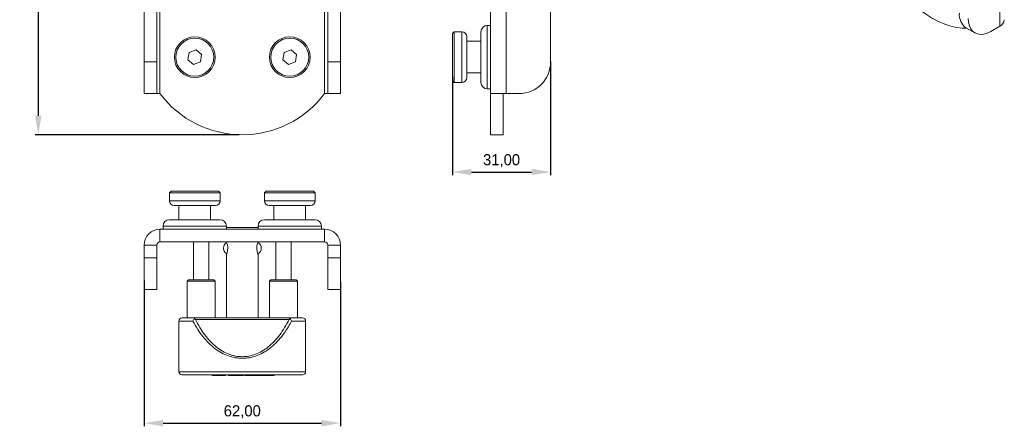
# Model space of a CAD drawing. Header units: millimetres. Extents: x 51 to 367, y 22 to 381.
# Tile 1 of 4: x 51 to 362, y 22 to 150. Entities that reach past the tile are written whole.
import ezdxf

# ---------------------------------------------------------------- set-up
doc = ezdxf.new("R2010")
doc.units = ezdxf.units.MM
doc.header["$PDSIZE"] = -1
doc.dimstyles.new('ISO-25', dxfattribs={"dimtxt": 2.5, "dimasz": 2.5, "dimexe": 1.25, "dimexo": 0.625, "dimtad": 1, "dimtxsty": 'Standard', "dimcen": 2.5, "dimadec": 0, "dimazin": 0, "dimtfac": 1, "dimtmove": 0, "dimatfit": 3, "dimfxl": 0, "dimarcsym": 0})

# ---------------------------------------------------------------- blocks, each defined once
blk = doc.blocks.new('*D3')
at = {"color": 0, "lineweight": -2}
for p, q in [((120.67, 359.78), (56.24, 359.78)), ((57.24, 353.78), (57.24, 119.78)), ((120.67, 113.78), (56.24, 113.78))]:
    blk.add_line(p, q, dxfattribs=at)
at = {"color": 0}
for points in [[(56.24, 353.78), (58.24, 353.78), (57.24, 359.78)], [(56.24, 119.78), (58.24, 119.78), (57.24, 113.78)]]:
    blk.add_solid(points, dxfattribs=at)
at = {"layer": 'Defpoints', "color": 0}
for p in [(121.67, 359.78), (57.24, 113.78), (121.67, 113.78)]:
    blk.add_point(p, dxfattribs=at)
at = {"color": 0, "insert": (53.67, 236.78), "char_height": 3.5, "attachment_point": 5, "rotation": 90}
blk.add_mtext('246,00', dxfattribs=at)
blk = doc.blocks.new('*D4')
at = {"color": 0, "lineweight": -2}
for p, q in [((90.67, 67.74), (90.67, 21.73)), ((152.67, 67.36), (152.67, 21.73)), ((96.67, 22.73), (146.67, 22.73))]:
    blk.add_line(p, q, dxfattribs=at)
at = {"color": 0}
for points in [[(96.67, 23.73), (96.67, 21.73), (90.67, 22.73)], [(146.67, 23.73), (146.67, 21.73), (152.67, 22.73)]]:
    blk.add_solid(points, dxfattribs=at)
at = {"layer": 'Defpoints', "color": 0}
for p in [(90.67, 68.74), (152.67, 68.36), (152.67, 22.73)]:
    blk.add_point(p, dxfattribs=at)
at = {"color": 0, "insert": (121.67, 26.29), "char_height": 3.5, "attachment_point": 5}
blk.add_mtext('62,00', dxfattribs=at)
blk = doc.blocks.new('*D5')
at = {"color": 0, "lineweight": -2}
for p, q in [((219.06, 136.88), (219.06, 101.02)), ((188.06, 132.03), (188.06, 101.02)), ((194.06, 102.02), (213.06, 102.02))]:
    blk.add_line(p, q, dxfattribs=at)
at = {"color": 0}
for points in [[(194.06, 103.02), (194.06, 101.02), (188.06, 102.02)], [(213.06, 103.02), (213.06, 101.02), (219.06, 102.02)]]:
    blk.add_solid(points, dxfattribs=at)
at = {"layer": 'Defpoints', "color": 0}
for p in [(219.06, 137.88), (188.06, 133.03), (219.06, 102.02)]:
    blk.add_point(p, dxfattribs=at)
at = {"color": 0, "insert": (203.56, 105.58), "char_height": 3.5, "attachment_point": 5}
blk.add_mtext('31,00', dxfattribs=at)

msp = doc.modelspace()

# ---------------------------------------------------------------- linework, layer by layer
at = {"color": 7, "linetype": 'Continuous', "lineweight": 15}
for p, q in [((95.671, 346.781), (95.671, 126.781)), ((147.671, 126.781), (147.671, 346.781)), ((200.059, 346.781), (200.059, 126.781)), ((205.059, 126.781), (205.059, 346.781)), ((90.671, 136.781), (90.671, 336.781)), ((94.671, 136.781), (94.671, 336.781)), ((148.671, 136.781), (148.671, 336.781)), ((152.671, 136.781), (152.671, 336.781)), ((219.059, 136.781), (219.059, 336.781)), ((360.878, 148.07), (360.878, 327.709)), ((188.559, 146.281), (188.059, 145.781)), ((191.059, 146.281), (188.559, 146.281)), ((188.559, 146.281), (188.559, 145.846)), ((191.059, 145.846), (191.059, 146.281)), ((197.059, 145.846), (197.059, 146.281)), ((200.059, 148.281), (199.059, 148.281)), ((199.059, 148.281), (199.059, 147.737)), ((199.059, 147.737), (199.059, 128.281)), ((350.222, 147.575), (353.05, 145.942)), ((360.878, 148.07), (358.05, 146.437)), ((188.059, 145.373), (188.059, 145.781)), ((188.059, 130.781), (188.059, 145.373)), ((188.559, 145.846), (188.559, 130.281)), ((191.059, 130.281), (191.059, 145.846)), ((192.559, 144.781), (192.559, 144.428)), ((192.559, 144.428), (192.559, 131.781)), ((197.059, 143.281), (192.559, 143.281)), ((197.059, 130.281), (197.059, 145.846)), ((107.063, 140.557), (104.896, 139.758)), ((108.838, 139.079), (107.063, 140.557)), ((137.063, 140.557), (134.896, 139.758)), ((138.838, 139.079), (137.063, 140.557)), ((104.896, 139.758), (104.504, 137.482)), ((104.504, 137.482), (106.279, 136.005)), ((108.446, 136.803), (108.838, 139.079)), ((134.896, 139.758), (134.504, 137.482)), ((134.504, 137.482), (136.279, 136.005)), ((138.446, 136.803), (138.838, 139.079)), ((90.671, 136.781), (94.671, 136.781)), ((90.671, 126.781), (90.671, 136.781)), ((94.671, 136.781), (94.671, 126.781)), ((106.279, 136.005), (108.446, 136.803)), ((136.279, 136.005), (138.446, 136.803)), ((148.671, 136.781), (152.671, 136.781)), ((148.671, 126.781), (148.671, 136.781)), ((152.671, 136.781), (152.671, 126.781)), ((188.059, 130.781), (188.559, 130.281)), ((192.559, 133.281), (197.059, 133.281)), ((188.559, 130.281), (191.059, 130.281)), ((199.059, 128.281), (200.059, 128.281)), ((94.671, 126.781), (90.671, 126.781)), ((94.671, 126.781), (95.671, 126.781)), ((147.671, 126.781), (148.671, 126.781)), ((152.671, 126.781), (148.671, 126.781)), ((205.059, 126.781), (200.059, 126.781)), ((200.059, 126.781), (200.059, 113.781)), ((204.059, 126.781), (204.059, 113.781)), ((205.059, 126.781), (209.059, 126.781)), ((200.059, 113.781), (204.059, 113.781)), ((99.171, 95.967), (98.671, 95.467)), ((98.671, 95.467), (98.671, 92.967)), ((114.671, 95.467), (98.671, 95.467)), ((99.171, 95.967), (114.171, 95.967)), ((114.671, 95.467), (114.171, 95.967)), ((114.671, 92.967), (114.671, 95.467)), ((129.171, 95.967), (128.671, 95.467)), ((128.671, 95.467), (128.671, 92.967)), ((144.671, 95.467), (128.671, 95.467)), ((129.171, 95.967), (144.171, 95.967)), ((144.671, 95.467), (144.171, 95.967)), ((144.671, 92.967), (144.671, 95.467)), ((98.671, 92.967), (114.671, 92.967)), ((113.171, 91.467), (100.171, 91.467)), ((101.671, 91.467), (101.671, 86.967)), ((111.671, 86.967), (111.671, 91.467)), ((128.671, 92.967), (144.671, 92.967)), ((143.171, 91.467), (130.171, 91.467)), ((131.671, 91.467), (131.671, 86.967)), ((141.671, 86.967), (141.671, 91.467)), ((95.671, 79.967), (95.671, 83.967)), ((147.671, 83.967), (95.671, 83.967)), ((96.671, 84.967), (96.671, 83.967)), ((116.671, 84.967), (96.671, 84.967)), ((98.671, 86.967), (114.671, 86.967)), ((116.671, 83.967), (116.671, 84.967)), ((126.671, 84.467), (116.671, 84.467)), ((126.671, 84.967), (126.671, 83.967)), ((146.671, 84.967), (126.671, 84.967)), ((128.671, 86.967), (144.671, 86.967)), ((146.671, 83.967), (146.671, 84.967)), ((147.671, 79.967), (147.671, 83.967)), ((94.671, 78.967), (90.671, 78.967)), ((90.671, 74.967), (90.671, 78.967)), ((94.671, 74.967), (94.671, 78.967)), ((147.671, 79.967), (95.671, 79.967)), ((106.271, 79.967), (106.271, 67.967)), ((111.071, 67.967), (111.071, 79.967)), ((116.671, 79.967), (116.671, 79.947)), ((126.671, 79.947), (126.671, 79.967)), ((132.271, 79.967), (132.271, 67.967)), ((137.071, 67.967), (137.071, 79.967)), ((148.671, 78.967), (152.671, 78.967)), ((148.671, 74.967), (148.671, 78.967)), ((152.671, 74.967), (152.671, 78.967)), ((90.671, 74.967), (94.671, 74.967)), ((90.671, 64.967), (90.671, 74.967)), ((94.671, 74.967), (94.671, 64.967)), ((116.671, 75.987), (116.671, 55.967)), ((126.671, 55.967), (126.671, 75.987)), ((148.671, 74.967), (152.671, 74.967)), ((148.671, 64.967), (148.671, 74.967)), ((152.671, 74.967), (152.671, 64.967)), ((104.671, 67.967), (104.271, 67.567)), ((104.271, 67.567), (104.271, 55.967)), ((108.671, 67.567), (104.271, 67.567)), ((104.671, 67.967), (112.671, 67.967)), ((113.071, 67.567), (108.671, 67.567)), ((113.071, 67.567), (112.671, 67.967)), ((113.071, 55.967), (113.071, 67.567)), ((130.671, 67.967), (130.271, 67.567)), ((130.271, 67.567), (130.271, 55.967)), ((139.071, 67.567), (130.271, 67.567)), ((130.671, 67.967), (138.671, 67.967)), ((139.071, 67.567), (138.671, 67.967)), ((139.071, 55.967), (139.071, 67.567)), ((94.671, 64.967), (90.671, 64.967)), ((152.671, 64.967), (148.671, 64.967)), ((101.671, 54.967), (101.671, 38.967)), ((106.108, 54.967), (101.671, 54.967)), ((106.886, 55.967), (136.455, 55.967)), ((106.886, 55.481), (136.455, 55.481)), ((141.671, 54.967), (137.234, 54.967)), ((141.671, 38.967), (141.671, 54.967)), ((101.671, 38.967), (141.671, 38.967)), ((102.671, 37.967), (140.671, 37.967)), ((103.171, 37.967), (140.171, 37.967)), ((112.132, 37.767), (112.132, 37.967)), ((112.468, 37.767), (112.468, 37.967)), ((113.38, 37.767), (113.38, 37.967)), ((114.6, 37.767), (114.6, 37.967)), ((115.605, 37.767), (115.605, 37.967)), ((115.994, 37.767), (115.994, 37.967)), ((116.177, 37.767), (116.177, 37.967)), ((116.28, 37.767), (116.28, 37.967)), ((116.28, 37.767), (116.41, 37.767)), ((116.41, 37.767), (116.41, 37.967)), ((117.253, 37.767), (117.253, 37.967)), ((117.935, 37.767), (117.935, 37.967)), ((119.618, 37.767), (119.618, 37.967)), ((121.368, 37.767), (121.368, 37.967)), ((122.043, 37.767), (122.043, 37.967)), ((122.444, 37.767), (122.444, 37.967)), ((122.444, 37.767), (124.463, 37.767)), ((124.463, 37.767), (124.463, 37.967)), ((125.764, 37.767), (125.764, 37.967)), ((126.675, 37.767), (126.675, 37.967)), ((126.988, 37.767), (126.988, 37.967)), ((127.318, 37.767), (127.318, 37.967)), ((127.704, 37.767), (127.704, 37.967)), ((127.704, 37.767), (129.317, 37.767)), ((129.317, 37.767), (129.317, 37.967)), ((129.317, 37.767), (129.38, 37.767)), ((129.38, 37.767), (129.38, 37.967)), ((129.38, 37.767), (131.007, 37.767)), ((131.007, 37.767), (131.007, 37.967)), ((131.39, 37.767), (131.39, 37.967)), ((131.709, 37.767), (131.709, 37.967)), ((131.709, 37.767), (131.709, 37.967)), ((131.709, 37.767), (131.709, 37.767))]:
    msp.add_line(p, q, dxfattribs=at)
at = {"color": 7, "linetype": 'Continuous', "lineweight": 15, "flags": 128}
for points in [[(321.28, 171.746), (322.506, 169.307), (323.854, 166.923), (325.315, 164.611), (326.877, 162.388), (328.53, 160.268), (330.263, 158.268), (332.062, 156.401), (333.915, 154.681), (335.809, 153.12), (337.73, 151.729), (339.665, 150.518), (341.6, 149.495), (343.521, 148.668), (345.415, 148.042), (347.268, 147.623), (349.067, 147.413), (350.527, 147.399)], [(350.979, 150.521), (351.066, 149.294), (351.325, 148.197), (351.749, 147.259), (352.329, 146.501), (353.05, 145.942), (353.893, 145.597), (354.839, 145.474), (355.865, 145.576), (356.943, 145.899), (358.05, 146.437)], [(116.679, 79.947), (116.673, 79.961), (116.73, 79.815), (116.843, 79.487), (116.978, 78.976), (117.074, 78.327), (117.088, 77.967)], [(126.663, 75.987), (126.668, 75.973), (126.612, 76.119), (126.499, 76.447), (126.363, 76.958), (126.268, 77.606), (126.253, 77.967), (126.297, 78.598), (126.406, 79.157), (126.541, 79.615), (126.645, 79.902), (126.663, 79.947)]]:
    msp.add_lwpolyline(points, dxfattribs=at)
at = {"color": 7, "linetype": 'Continuous', "lineweight": 15}
for centre, radius in [((106.671, 138.281), 6.45), ((106.671, 138.281), 6), ((136.671, 138.281), 6.45), ((136.671, 138.281), 6)]:
    msp.add_circle(centre, radius, dxfattribs=at)
for centre, radius, start, end in [((353.237, 151.697), 5.107, 174.87145, 233.81641), ((359.84, 150.361), 2.515, 294.37457, 354.30537), ((191.059, 144.781), 1.5, 0, 90), ((199.059, 146.281), 2, 90, 180), ((209.059, 136.781), 10, 270, 0), ((191.059, 131.781), 1.5, 270, 0), ((199.059, 130.281), 2, 180, 270), ((121.671, 146.281), 32.5, 216.8699, 323.1301), ((100.171, 92.967), 1.5, 180, 270), ((113.171, 92.967), 1.5, 270, 0), ((130.171, 92.967), 1.5, 180, 270), ((143.171, 92.967), 1.5, 270, 0), ((95.671, 78.967), 5, 90, 180), ((98.671, 84.967), 2, 90, 180), ((114.671, 84.967), 2, 0, 90), ((128.671, 84.967), 2, 90, 180), ((144.671, 84.967), 2, 0, 90), ((147.671, 78.967), 5, 0, 90), ((95.671, 78.967), 1, 90, 180), ((117.625, 77.928), 1.905, 158.28314, 243.23009), ((117.567, 78.096), 1.794, 116.43782, 162.58392), ((111.554, 78.079), 5.535, 337.79153, 358.83861), ((125.702, 77.972), 1.972, 296.49734, 63.39619), ((147.671, 78.967), 1, 0, 90), ((102.671, 54.967), 1, 90, 180), ((140.671, 54.967), 1, 0, 90), ((102.671, 38.967), 1, 180, 270), ((140.671, 38.967), 1, 270, 0)]:
    msp.add_arc(centre, radius, start, end, dxfattribs=at)
for points, knots in [([(106.886, 55.967), (106.282, 55.967), (105.046, 55.967), (103.734, 55.967), (102.839, 55.967), (102.727, 55.967), (102.671, 55.967)], [0, 0, 0, 0, 0.2373327, 0.4851994, 0.7406232, 1, 1, 1, 1]), ([(106.547, 55.663), (106.45, 55.558), (106.256, 55.349), (106.158, 55.094), (106.108, 54.967)], [0, 0, 0, 0, 0.49944678, 1, 1, 1, 1]), ([(121.671, 43.19), (120.935, 43.228), (119.439, 43.304), (117.224, 43.919), (115.05, 44.902), (113.219, 46.106), (111.687, 47.384), (110.41, 48.65), (109.004, 50.293), (107.505, 52.393), (106.589, 54.081), (106.108, 54.967)], [0, 0, 0, 0, 0.0999276, 0.2032044, 0.3139026, 0.4339961, 0.5173399, 0.6063284, 0.7012743, 0.8433419, 1, 1, 1, 1]), ([(106.886, 55.967), (106.823, 55.954), (106.697, 55.927), (106.597, 55.751), (106.547, 55.663)], [0, 0, 0, 0, 0.5008535, 1, 1, 1, 1]), ([(136.455, 55.481), (136.008, 54.611), (135.14, 52.925), (133.561, 50.592), (131.837, 48.537), (129.959, 46.802), (127.971, 45.423), (125.906, 44.433), (123.796, 43.836), (121.671, 43.639), (119.911, 43.803), (118.535, 44.122), (117.124, 44.583), (115.37, 45.423), (113.383, 46.802), (111.504, 48.537), (109.781, 50.592), (108.202, 52.925), (107.334, 54.611), (106.886, 55.481)], [0, 0, 0, 0, 0.0779781, 0.1510877, 0.2208182, 0.2852501, 0.3447229, 0.3999381, 0.4507495, 0.4999685, 0.5491754, 0.5742853, 0.6000617, 0.6552645, 0.7147498, 0.7791689, 0.8489122, 0.9220146, 1, 1, 1, 1]), ([(137.234, 54.967), (136.913, 54.365), (136.293, 53.199), (135.245, 51.565), (133.953, 49.807), (132.359, 48.012), (130.378, 46.274), (128.291, 44.902), (126.117, 43.919), (123.903, 43.304), (122.407, 43.228), (121.671, 43.19)], [0, 0, 0, 0, 0.106103, 0.2056567, 0.2987954, 0.4389216, 0.565988, 0.6860842, 0.7967881, 0.9000681, 1, 1, 1, 1]), ([(136.795, 55.663), (136.745, 55.751), (136.645, 55.927), (136.519, 55.954), (136.455, 55.967)], [0, 0, 0, 0, 0.4991473, 1, 1, 1, 1]), ([(140.671, 55.967), (140.614, 55.967), (140.503, 55.967), (139.608, 55.967), (138.295, 55.967), (137.06, 55.967), (136.455, 55.967)], [0, 0, 0, 0, 0.2593768, 0.5148006, 0.7626673, 1, 1, 1, 1]), ([(137.234, 54.967), (137.184, 55.094), (137.085, 55.349), (136.891, 55.558), (136.795, 55.663)], [0, 0, 0, 0, 0.50055322, 1, 1, 1, 1]), ([(112.132, 37.767), (112.15, 37.767), (112.182, 37.767), (112.38, 37.767), (112.468, 37.767)], [0, 0, 0, 0, 0.5573292, 1, 1, 1, 1]), ([(112.468, 37.767), (112.605, 37.767), (112.845, 37.767), (113.219, 37.767), (113.38, 37.767)], [0, 0, 0, 0, 0.5684603, 1, 1, 1, 1]), ([(113.38, 37.767), (113.597, 37.767), (113.981, 37.767), (114.413, 37.767), (114.6, 37.767)], [0, 0, 0, 0, 0.5646627, 1, 1, 1, 1]), ([(114.6, 37.767), (114.786, 37.767), (115.132, 37.767), (115.455, 37.767), (115.605, 37.767)], [0, 0, 0, 0, 0.5351463, 1, 1, 1, 1]), ([(115.605, 37.767), (115.695, 37.767), (115.807, 37.767), (115.939, 37.767), (115.978, 37.767), (115.994, 37.767)], [0, 0, 0, 0, 0.7102737, 0.8839172, 1, 1, 1, 1]), ([(115.994, 37.767), (116.033, 37.767), (116.103, 37.767), (116.154, 37.767), (116.177, 37.767)], [0, 0, 0, 0, 0.5474425, 1, 1, 1, 1]), ([(116.177, 37.767), (116.191, 37.767), (116.222, 37.767), (116.26, 37.767), (116.272, 37.767), (116.28, 37.767)], [0, 0, 0, 0, 0.23452675, 0.50015603, 1, 1, 1, 1]), ([(117.253, 37.767), (117.285, 37.767), (117.342, 37.767), (117.757, 37.767), (117.935, 37.767)], [0, 0, 0, 0, 0.5712296, 1, 1, 1, 1]), ([(117.935, 37.767), (118.065, 37.767), (118.319, 37.767), (118.889, 37.767), (119.34, 37.767), (119.618, 37.767)], [0, 0, 0, 0, 0.2876403, 0.5603392, 1, 1, 1, 1]), ([(119.618, 37.767), (119.81, 37.767), (120.179, 37.767), (120.812, 37.767), (121.157, 37.767), (121.368, 37.767)], [0, 0, 0, 0, 0.295305, 0.569764, 1, 1, 1, 1]), ([(121.368, 37.767), (121.585, 37.767), (121.983, 37.767), (122.024, 37.767), (122.043, 37.767)], [0, 0, 0, 0, 0.5438227, 1, 1, 1, 1]), ([(124.463, 37.767), (124.736, 37.767), (125.184, 37.767), (125.601, 37.767), (125.764, 37.767)], [0, 0, 0, 0, 0.6081855, 1, 1, 1, 1]), ([(125.764, 37.767), (125.974, 37.767), (126.35, 37.767), (126.576, 37.767), (126.675, 37.767)], [0, 0, 0, 0, 0.5573706, 1, 1, 1, 1]), ([(126.675, 37.767), (126.776, 37.767), (126.96, 37.767), (126.979, 37.767), (126.988, 37.767)], [0, 0, 0, 0, 0.5445896, 1, 1, 1, 1]), ([(126.988, 37.767), (127.049, 37.767), (127.177, 37.767), (127.27, 37.767), (127.318, 37.767)], [0, 0, 0, 0, 0.4794328, 1, 1, 1, 1]), ([(127.318, 37.767), (127.387, 37.767), (127.541, 37.767), (127.646, 37.767), (127.704, 37.767)], [0, 0, 0, 0, 0.4504826, 1, 1, 1, 1]), ([(131.007, 37.767), (131.076, 37.767), (131.176, 37.767), (131.338, 37.767), (131.39, 37.767)], [0, 0, 0, 0, 0.68405241, 1, 1, 1, 1]), ([(131.39, 37.767), (131.439, 37.767), (131.535, 37.767), (131.653, 37.767), (131.709, 37.767)], [0, 0, 0, 0, 0.5238397, 1, 1, 1, 1])]:
    msp.add_open_spline(points, degree=3, knots=knots, dxfattribs=at)
for points in [[(106.547, 55.663), (106.886, 55.481)], [(136.455, 55.481), (136.795, 55.663)]]:
    msp.add_open_spline(points, degree=1, dxfattribs=at)

# ---------------------------------------------------------------- dimensions: what is measured, and where the dimension line sits
dim = msp.add_linear_dim(base=(57.238, 113.781), p1=(121.671, 359.781), p2=(121.671, 113.781), angle=90, dimstyle='ISO-25', override={"dimtxt": 3.5, "dimasz": 6, "dimexe": 1, "dimexo": 1, "dimgap": 1.524, "dimtoh": 1, "dimzin": 0, "dimtzin": 0})
dim.commit()
dim.dimension.update_dxf_attribs({"geometry": '*D3', "text_midpoint": (53.672, 236.781)})
for base, p1, p2, picture, middle in [((219.059, 102.017), (188.059, 133.028), (219.059, 137.882), '*D5', (203.559, 105.583)), ((152.671, 22.726), (90.671, 68.736), (152.671, 68.357), '*D4', (121.671, 26.292))]:
    dim = msp.add_linear_dim(base=base, p1=p1, p2=p2, dimstyle='ISO-25', override={"dimtxt": 3.5, "dimasz": 6, "dimexe": 1, "dimexo": 1, "dimgap": 1.524, "dimtoh": 1, "dimzin": 0, "dimtzin": 0})
    dim.commit()
    dim.dimension.update_dxf_attribs({"geometry": picture, "text_midpoint": middle})

doc.saveas('drawing.dxf')
